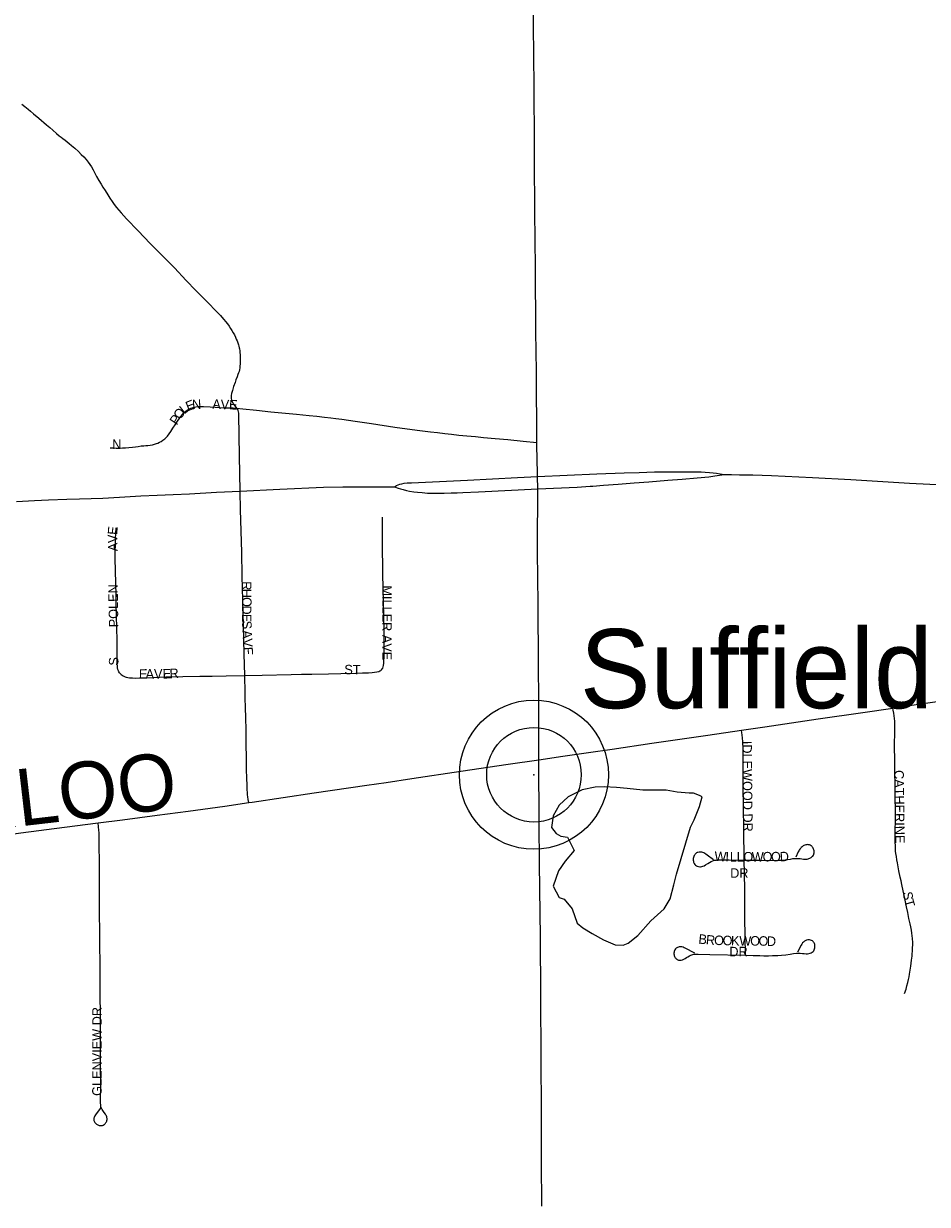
# Model space of a CAD drawing. Header units: feet. Extents: x 2113747 to 29971100, y 960708 to 6252803.
# Tile 10 of 256: x 2283929 to 2288691, y 1100993 to 1107212. Entities that reach past the tile are written whole.
import ezdxf

# ---------------------------------------------------------------- set-up
doc = ezdxf.new("R2010")
doc.units = ezdxf.units.FT
doc.header["$MEASUREMENT"] = 0
for name, color, linetype in [('0_Xref', 7, 'Continuous'), ('GM_X_County_Road', 3, 'Continuous'), ('GM_X_County_Road_Text', 3, 'Continuous'), ('GM_X_Minor_Lake', 5, 'Continuous'), ('GM_X_State_Route', 1, 'Continuous'), ('GM_X_Township_Road', 4, 'Continuous'), ('GM_X_Township_Subdivision', 4, 'Continuous'), ('GM_X_Township_Subdivision_Text', 4, 'Continuous'), ('GM_X_Unincorporated', 1, 'Continuous'), ('GM_X_Unincorporated_Location', 2, 'Continuous'), ('GM_X_Unincorporated_Text', 7, 'Continuous'), ('GM_X_US_Route', 1, 'Continuous')]:
    doc.layers.add(name, color=color, linetype=linetype)
doc.styles.add('Styledgn030', font='dgn030.shx')

# ---------------------------------------------------------------- blocks, each defined once
blk = doc.blocks.new('Unicorp16')
at = {"layer": 'GM_X_Unincorporated'}
for radius in [392.8488348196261, 249.0278639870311]:
    blk.add_circle((0, 0), radius, dxfattribs=at)
blk = doc.blocks.new('POR')
at = {"layer": 'GM_X_County_Road', "flags": 128}
for points in [[(2288509.530583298, 1103607.438449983), (2288632.889916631, 1103625.679883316), (2288876.065283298, 1103660.751991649), (2289025.868133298, 1103683.258508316), (2289176.556808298, 1103704.879199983), (2289408.446108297, 1103738.638974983), (2289580.394583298, 1103763.310841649), (2289722.389049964, 1103783.652008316), (2289873.504233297, 1103805.305508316), (2290119.271458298, 1103841.230633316), (2290336.823516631, 1103872.398549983), (2290625.602466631, 1103914.819724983), (2290869.630849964, 1103950.744849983), (2291014.217174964, 1103971.939033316), (2291201.618374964, 1103999.301183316), (2291366.381824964, 1104023.480924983), (2291483.540383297, 1104040.672491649), (2291586.000808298, 1104055.797133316), (2291638.559758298, 1104063.179008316)], [(2287711.664724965, 1103490.772016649), (2287834.335083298, 1103508.816599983), (2288116.585174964, 1103549.92544165), (2288351.952158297, 1103584.111724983), (2288509.530583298, 1103607.438449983)], [(2286644.409641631, 1103335.063666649), (2286770.032749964, 1103353.403524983), (2286905.957674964, 1103372.891674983), (2287030.826191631, 1103391.526808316), (2287239.421574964, 1103421.808899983), (2287533.843558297, 1103464.656583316), (2287711.664724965, 1103490.772016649)], [(2285839.654033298, 1103215.641333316), (2285974.069774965, 1103236.113733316), (2286232.894716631, 1103275.057224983), (2286482.172433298, 1103311.408858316), (2286644.409641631, 1103335.063666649)], [(2285115.935008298, 1103109.112674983), (2285132.962533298, 1103111.671724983), (2285459.930383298, 1103160.162441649), (2285737.423266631, 1103200.844774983), (2285839.654033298, 1103215.641333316)], [(2284321.743683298, 1103002.223124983), (2284450.778858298, 1103019.053799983), (2284632.733874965, 1103042.413333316), (2284796.873966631, 1103064.034024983), (2284989.229224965, 1103090.018224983), (2285115.935008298, 1103109.112674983)], [(2283698.713433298, 1102919.939824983), (2283914.493841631, 1102949.401708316), (2284145.530124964, 1102979.224483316), (2284321.743683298, 1103002.223124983)]]:
    blk.add_lwpolyline(points, dxfattribs=at)
at = {"layer": 'GM_X_Minor_Lake'}
blk.add_line((2287369.789999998, 1102732), (2287443.249999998, 1102980.66), dxfattribs=at)
at = {"layer": 'GM_X_Minor_Lake', "flags": 128}
blk.add_lwpolyline([(2287443.249999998, 1102980.66), (2287463.169999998, 1103018.79), (2287491.019999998, 1103088.99), (2287504.909999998, 1103139.11), (2287490.889999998, 1103147.11), (2287458.859999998, 1103159.06), (2287436.869999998, 1103159.01), (2287372.839999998, 1103164.87), (2287314.819999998, 1103174.76), (2287252.819999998, 1103174.62), (2287192.809999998, 1103174.49), (2287108.789999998, 1103184.33), (2287052.779999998, 1103188.2), (2286988.769999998, 1103192.07), (2286940.769999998, 1103189.96), (2286872.799999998, 1103175.78), (2286798.869999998, 1103139.53), (2286750.959999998, 1103095.35), (2286719.079999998, 1103039.16), (2286711.209999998, 1102979.02), (2286735.289999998, 1102947.02), (2286759.319999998, 1102933.04), (2286795.339999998, 1102927.11), (2286829.489999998, 1102857.04), (2286783.609999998, 1102800.82), (2286747.719999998, 1102750.65), (2286719.899999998, 1102668.41), (2286752.019999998, 1102610.37), (2286778.039999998, 1102600.41), (2286820.159999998, 1102550.41), (2286846.319999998, 1102474.31), (2286876.379999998, 1102450.33), (2286924.439999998, 1102420.38), (2286984.519999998, 1102386.45), (2287046.579999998, 1102360.53), (2287088.589999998, 1102358.62), (2287114.569999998, 1102368.71), (2287166.489999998, 1102408.9), (2287234.319999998, 1102487.21), (2287304.179999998, 1102549.49), (2287336.069999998, 1102601.67), (2287355.909999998, 1102675.86), (2287369.789999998, 1102732)], dxfattribs=at)
at = {"layer": 'GM_X_State_Route', "flags": 128}
for points in [[(2286621.696008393, 1106578.824560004), (2286620.131474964, 1106880.266549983), (2286616.817833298, 1107203.723908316), (2286616.883449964, 1107358.743283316)], [(2286631.925549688, 1105317.078430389), (2286631.614391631, 1105379.186874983), (2286628.661641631, 1105589.783566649), (2286626.660333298, 1105924.986308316), (2286622.887374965, 1106220.687816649), (2286622.132783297, 1106494.670208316), (2286621.696008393, 1106578.824560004)], [(2286636.798378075, 1104841.971619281), (2286634.304674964, 1104992.573474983), (2286634.107824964, 1105005.598383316), (2286633.189191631, 1105064.850233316), (2286631.925549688, 1105317.078430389)], [(2286638.110441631, 1104762.619866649), (2286637.060574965, 1104826.136799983), (2286636.798378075, 1104841.971619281)], [(2286637.556547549, 1104429.518739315), (2286637.323041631, 1104457.699216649), (2286638.110441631, 1104762.619866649)], [(2286644.409641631, 1103335.063666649), (2286644.376833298, 1103336.802508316), (2286643.851899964, 1103651.959358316), (2286642.703608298, 1103830.699158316), (2286639.816474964, 1104156.781183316), (2286637.556547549, 1104429.518739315)], [(2286658.799815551, 1101218.489953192), (2286658.484416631, 1101261.511383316), (2286658.582841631, 1101485.985999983), (2286656.942424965, 1101759.968391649), (2286655.367624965, 1102093.891608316), (2286652.480491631, 1102404.783374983), (2286651.660283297, 1102525.911741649), (2286648.313833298, 1102789.461083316), (2286646.673416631, 1102999.204758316), (2286644.409641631, 1103335.063666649)], [(2286660.518533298, 1100984.051308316), (2286658.799815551, 1101218.489953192)]]:
    blk.add_lwpolyline(points, dxfattribs=at)
at = {"layer": 'GM_X_Township_Road', "flags": 128}
for points in [[(2283920.104066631, 1106787.517391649), (2283936.180149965, 1106774.918991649), (2283952.682741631, 1106761.894083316), (2283965.248333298, 1106751.461033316), (2283982.177433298, 1106737.123791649), (2284010.392599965, 1106713.239324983), (2284050.385958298, 1106679.118658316), (2284066.822933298, 1106665.437583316), (2284084.178541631, 1106650.214516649), (2284103.272991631, 1106633.711924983), (2284117.511808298, 1106621.441608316), (2284127.157458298, 1106613.731649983), (2284136.278174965, 1106606.776283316), (2284147.990749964, 1106597.65556665), (2284158.390991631, 1106588.961358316), (2284169.250549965, 1106580.267149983), (2284182.275458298, 1106569.40759165), (2284198.778049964, 1106555.103158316), (2284217.872499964, 1106538.141249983), (2284233.489266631, 1106522.524483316), (2284246.087666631, 1106509.893274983), (2284258.653258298, 1106496.015349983), (2284269.086308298, 1106482.990441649), (2284278.207024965, 1106470.392041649), (2284286.441916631, 1106457.334324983), (2284295.562633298, 1106441.717558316), (2284303.797524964, 1106426.953808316), (2284314.197766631, 1106407.40004165), (2284326.369658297, 1106385.254416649), (2284338.082233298, 1106366.159966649), (2284347.170141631, 1106350.936899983), (2284358.456208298, 1106332.268958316), (2284372.793449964, 1106309.664016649), (2284384.506024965, 1106292.73491665), (2284395.759283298, 1106275.379308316), (2284407.045349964, 1106259.729733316), (2284418.790733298, 1106244.112966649), (2284431.356324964, 1106228.889899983), (2284442.642391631, 1106215.438483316), (2284457.832649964, 1106198.935891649), (2284471.710574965, 1106183.712824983), (2284533.357433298, 1106119.867808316), (2284596.710324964, 1106053.398124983), (2284651.401816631, 1105999.52684165), (2284724.761249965, 1105925.675283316), (2284786.375299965, 1105859.664916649), (2284836.703283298, 1105807.105966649), (2284867.969624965, 1105774.527291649), (2284896.184791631, 1105746.738633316), (2284912.228066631, 1105730.662549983), (2284931.322516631, 1105710.64946665), (2284947.825108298, 1105693.72036665), (2284957.798841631, 1105683.287316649), (2284966.493049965, 1105674.166599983), (2284973.874924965, 1105666.35821665), (2284984.275166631, 1105654.186324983), (2284993.395883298, 1105643.326766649), (2285002.943108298, 1105631.154874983), (2285012.063824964, 1105618.589283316), (2285019.872208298, 1105606.843899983), (2285026.368258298, 1105595.98434165), (2285034.176641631, 1105582.959433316), (2285039.819674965, 1105572.099874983), (2285045.462708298, 1105560.813808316), (2285050.252724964, 1105550.380758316), (2285054.124108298, 1105540.833533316), (2285058.028299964, 1105530.400483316), (2285061.079474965, 1105520.426749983), (2285063.244824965, 1105512.585558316), (2285064.983666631, 1105505.236491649), (2285066.263191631, 1105499.134141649), (2285068.002033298, 1105487.848074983), (2285068.887858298, 1105478.727358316), (2285069.740874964, 1105469.180133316), (2285070.167383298, 1105460.485924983), (2285070.593891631, 1105450.938699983), (2285071.020399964, 1105440.079141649), (2285070.593891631, 1105430.958424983), (2285069.708066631, 1105418.392833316), (2285068.855049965, 1105408.812799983), (2285067.969224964, 1105399.72489165), (2285066.230383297, 1105389.291841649), (2285064.491541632, 1105380.171124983), (2285062.326191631, 1105372.362741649), (2285058.848508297, 1105363.242024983), (2285054.058491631, 1105351.10294165), (2285048.415458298, 1105335.453366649), (2285043.625441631, 1105322.001949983), (2285035.784249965, 1105300.282833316), (2285029.255391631, 1105279.449541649), (2285025.351199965, 1105264.685791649), (2285022.726533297, 1105252.546708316), (2285022.300024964, 1105245.591341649), (2285022.726533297, 1105238.209466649), (2285024.038866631, 1105231.254099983), (2285027.057233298, 1105222.133383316), (2285031.420741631, 1105214.751508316), (2285035.751441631, 1105208.222649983), (2285041.820983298, 1105199.561249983), (2285051.794716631, 1105186.962849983)], [(2285051.794716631, 1105186.962849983), (2285083.946883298, 1105183.911674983), (2285157.306316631, 1105175.611166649), (2285232.863908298, 1105168.196483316), (2285367.017183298, 1105155.105958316), (2285434.766391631, 1105148.15059165), (2285473.841116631, 1105143.787083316), (2285514.228174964, 1105139.423574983), (2285548.086374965, 1105135.486574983), (2285574.562699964, 1105132.435399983), (2285606.255549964, 1105128.531208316), (2285675.743599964, 1105118.065349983), (2285761.701433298, 1105105.007633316), (2285885.880974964, 1105087.159899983), (2286002.678641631, 1105071.47751665), (2286072.560391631, 1105062.750499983), (2286109.469766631, 1105058.386991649), (2286148.117983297, 1105053.596974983), (2286183.911874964, 1105049.397508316), (2286223.216258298, 1105044.869958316), (2286264.029824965, 1105040.506449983), (2286309.633408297, 1105036.602258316), (2286353.038833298, 1105032.665258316), (2286414.685691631, 1105027.415924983), (2286481.122566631, 1105021.313574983), (2286561.896683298, 1105013.045874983), (2286634.107824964, 1105005.598383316)]]:
    blk.add_lwpolyline(points, dxfattribs=at)
at = {"layer": 'GM_X_Township_Subdivision', "flags": 128}
for points in [[(2284385.654316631, 1104978.17061665), (2284403.009924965, 1104977.28479165), (2284417.773674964, 1104976.825474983), (2284434.276266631, 1104976.825474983), (2284450.778858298, 1104977.251983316), (2284466.854941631, 1104978.137808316), (2284484.210549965, 1104979.84384165), (2284503.764316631, 1104982.00919165), (2284518.495258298, 1104983.748033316), (2284533.259008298, 1104985.486874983), (2284549.335091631, 1104987.652224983), (2284562.359999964, 1104988.931749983), (2284573.219558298, 1104989.817574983), (2284583.652608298, 1104990.67059165), (2284596.251008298, 1104991.982924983), (2284608.816599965, 1104994.148274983), (2284619.676158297, 1104996.740133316), (2284629.059341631, 1104999.856924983), (2284637.064574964, 1105002.809674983), (2284645.725974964, 1105007.140374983), (2284654.420183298, 1105011.897583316), (2284663.114391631, 1105017.999933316), (2284672.661616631, 1105025.677083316), (2284680.043491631, 1105032.730874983), (2284687.064474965, 1105039.948708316), (2284695.693066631, 1105050.972308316), (2284705.273099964, 1105063.997216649), (2284716.132658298, 1105080.499808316), (2284728.698249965, 1105099.594258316), (2284740.870141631, 1105117.802883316), (2284749.564349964, 1105130.401283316), (2284758.685066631, 1105142.113858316), (2284766.952766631, 1105152.546908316), (2284772.595799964, 1105159.502274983), (2284779.551166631, 1105166.424833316), (2284786.047216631, 1105172.067866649), (2284793.888408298, 1105177.710899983), (2284802.123299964, 1105182.468108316), (2284809.964491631, 1105185.945791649), (2284816.887049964, 1105188.570458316), (2284826.893591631, 1105191.588824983), (2284836.440816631, 1105193.754174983), (2284845.561533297, 1105195.066508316), (2284853.796424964, 1105195.49301665), (2284864.229474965, 1105195.49301665), (2284877.319999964, 1105195.066508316), (2284911.571899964, 1105193.294858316), (2284939.360558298, 1105191.424783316), (2284984.931333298, 1105188.89854165), (2285010.981149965, 1105188.045524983), (2285032.700266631, 1105188.045524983), (2285051.794716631, 1105186.962849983)], [(2285070.265808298, 1104749.758999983), (2285067.575524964, 1104935.158891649), (2285063.080783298, 1105150.676833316), (2285063.080783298, 1105161.109883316), (2285062.227766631, 1105167.605933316), (2285060.488924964, 1105173.675474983), (2285057.437749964, 1105179.580974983), (2285051.794716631, 1105186.962849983)], [(2285084.55859335, 1104174.920453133), (2285081.650299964, 1104302.515799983), (2285079.091249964, 1104428.007674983), (2285072.726433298, 1104650.612216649), (2285070.265808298, 1104749.758999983)], [(2285800.907391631, 1103800.482683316), (2285806.123916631, 1103802.648033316), (2285810.913933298, 1103805.666399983), (2285814.818124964, 1103809.144083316), (2285818.295808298, 1103813.048274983), (2285821.346983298, 1103817.838291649), (2285823.512333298, 1103823.907833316), (2285825.251174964, 1103832.142724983), (2285826.563508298, 1103844.314616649), (2285827.449333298, 1103857.766033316), (2285828.302349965, 1103872.956291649), (2285828.761666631, 1103902.943108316), (2285828.367966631, 1104019.281458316), (2285826.268233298, 1104163.90059165), (2285822.856166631, 1104313.703441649), (2285821.576641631, 1104378.401474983), (2285820.723624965, 1104415.278041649), (2285819.903416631, 1104450.02206665), (2285819.936224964, 1104511.340841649), (2285820.034649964, 1104563.571708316), (2285820.395541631, 1104611.996808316)], [(2284439.295941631, 1103787.162499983), (2284435.358941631, 1103791.985324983), (2284431.881258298, 1103797.201849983), (2284428.862891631, 1103803.304199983), (2284426.697541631, 1103810.226758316), (2284424.958699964, 1103819.806791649), (2284424.072874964, 1103828.46819165), (2284423.219858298, 1103839.327749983), (2284422.793349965, 1103852.352658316), (2284422.793349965, 1103865.836883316), (2284422.826158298, 1103880.14131665), (2284422.826158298, 1103903.172766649), (2284421.973141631, 1103983.48756665), (2284421.349783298, 1104008.126624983), (2284420.693616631, 1104040.803724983), (2284418.987583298, 1104081.61729165), (2284418.134566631, 1104109.832458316), (2284417.708058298, 1104139.819274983), (2284416.428533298, 1104199.300783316), (2284411.605708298, 1104394.182283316), (2284411.769749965, 1104425.51424165), (2284412.918041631, 1104476.20311665), (2284413.967908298, 1104500.186008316), (2284415.706749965, 1104526.695141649), (2284417.904908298, 1104556.222641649)], [(2285094.347124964, 1103779.386924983), (2285091.656841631, 1103893.330266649), (2285087.588608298, 1104041.984824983), (2285084.55859335, 1104174.920453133)], [(2285094.347124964, 1103779.386924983), (2285186.571349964, 1103781.191383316), (2285339.687841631, 1103784.308174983), (2285392.804533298, 1103784.997149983), (2285447.528833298, 1103785.850166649), (2285535.225508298, 1103787.129691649), (2285601.235874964, 1103788.802916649), (2285679.385324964, 1103790.935458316), (2285714.555858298, 1103792.24779165), (2285747.134533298, 1103793.527316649), (2285765.375966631, 1103794.80684165), (2285777.941558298, 1103796.119174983), (2285790.113449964, 1103797.858016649), (2285800.907391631, 1103800.482683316)], [(2284439.295941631, 1103787.162499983), (2284443.593833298, 1103783.750433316), (2284448.383849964, 1103780.272749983), (2284454.486199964, 1103776.729449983), (2284460.555741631, 1103774.13759165), (2284465.345758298, 1103772.398749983), (2284470.562283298, 1103770.659908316), (2284477.911349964, 1103768.986683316), (2284487.491383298, 1103767.182224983), (2284502.681641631, 1103765.86989165), (2284518.757724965, 1103765.410574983), (2284539.591016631, 1103765.837083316), (2284572.596199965, 1103767.149416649), (2284612.097433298, 1103768.855449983), (2284678.107799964, 1103770.987991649), (2284857.864658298, 1103774.367249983), (2284923.448516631, 1103775.679583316), (2284995.954933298, 1103776.926299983), (2285094.347124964, 1103779.386924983)], [(2285115.935008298, 1103109.112674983), (2285113.244724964, 1103125.385608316), (2285110.652866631, 1103140.149358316), (2285109.340533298, 1103150.123091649), (2285108.487516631, 1103160.129633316), (2285107.601691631, 1103177.485241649), (2285106.748674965, 1103200.057374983), (2285105.469149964, 1103239.591416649), (2285104.616133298, 1103281.684508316), (2285103.336608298, 1103351.599066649), (2285102.942908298, 1103409.768241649), (2285101.236874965, 1103500.089583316), (2285100.383858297, 1103547.858516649), (2285098.251316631, 1103617.346566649), (2285097.398299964, 1103652.517099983), (2285096.085966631, 1103703.140358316), (2285094.708016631, 1103762.129741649), (2285094.347124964, 1103779.386924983)], [(2288571.013399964, 1102103.86534165), (2288578.821783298, 1102127.520149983), (2288583.841458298, 1102144.613291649), (2288588.401816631, 1102161.411158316), (2288592.306008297, 1102177.454433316), (2288594.930674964, 1102191.365166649), (2288597.522533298, 1102206.128916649), (2288601.000216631, 1102227.388716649), (2288603.624883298, 1102247.368991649), (2288607.988391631, 1102278.635333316), (2288610.580249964, 1102300.32164165), (2288611.892583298, 1102312.92004165), (2288612.778408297, 1102326.830774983), (2288613.664233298, 1102344.186383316), (2288614.090741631, 1102359.37664165), (2288614.090741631, 1102372.401549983), (2288612.811216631, 1102392.808333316), (2288611.498883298, 1102408.457908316), (2288609.792849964, 1102421.909324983), (2288607.627499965, 1102437.558899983), (2288604.149816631, 1102454.914508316), (2288600.672133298, 1102471.417099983), (2288594.176083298, 1102499.205758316), (2288587.680033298, 1102531.357924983), (2288581.183983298, 1102560.852616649), (2288572.096074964, 1102603.864341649), (2288563.861183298, 1102644.841949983), (2288556.938624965, 1102678.536108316), (2288552.575116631, 1102696.77754165), (2288548.244416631, 1102716.75781665), (2288541.321858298, 1102750.189508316), (2288536.991158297, 1102771.908624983), (2288533.546283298, 1102792.315408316), (2288530.921616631, 1102807.964983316), (2288527.903249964, 1102825.747099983), (2288525.737899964, 1102840.510849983), (2288523.999058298, 1102853.995074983), (2288523.146041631, 1102865.707649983), (2288522.719533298, 1102880.897908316), (2288522.293024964, 1102901.30469165), (2288521.866516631, 1102931.71801665), (2288522.325833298, 1102959.933183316), (2288523.211658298, 1103016.363516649), (2288521.538433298, 1103186.573149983), (2288519.504316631, 1103286.146441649), (2288519.438699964, 1103330.306458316), (2288518.618491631, 1103406.290558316), (2288519.963633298, 1103487.064674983), (2288519.963633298, 1103505.306108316), (2288519.963633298, 1103520.922874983), (2288519.537124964, 1103538.737799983), (2288518.257599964, 1103553.042233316), (2288516.518758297, 1103566.067141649), (2288514.353408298, 1103579.55136665), (2288511.761549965, 1103595.627449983), (2288509.530583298, 1103607.438449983)], [(2287726.756558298, 1102807.01354165), (2287725.017716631, 1102969.480408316), (2287722.655516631, 1103085.195399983), (2287721.113524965, 1103190.050833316), (2287720.391741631, 1103301.205466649), (2287719.998041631, 1103390.640983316), (2287718.718516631, 1103431.028041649), (2287716.979674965, 1103447.957141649), (2287714.814324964, 1103466.198574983), (2287713.534799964, 1103476.205116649), (2287711.664724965, 1103490.772016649)], [(2284335.293524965, 1101499.273374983), (2284312.262074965, 1101470.172383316), (2284307.931374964, 1101464.529349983), (2284304.880199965, 1101460.198649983), (2284302.714849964, 1101455.441441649), (2284300.976008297, 1101451.077933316), (2284300.122991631, 1101447.17374165), (2284299.663674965, 1101443.269549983), (2284299.663674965, 1101439.365358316), (2284300.122991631, 1101435.46116665), (2284301.402516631, 1101431.556974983), (2284303.141358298, 1101428.079291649), (2284304.880199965, 1101424.601608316), (2284307.045549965, 1101422.009749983), (2284309.637408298, 1101418.958574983), (2284312.688583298, 1101416.333908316), (2284316.166266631, 1101413.742049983), (2284320.070458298, 1101411.576699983), (2284323.548141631, 1101410.26436665), (2284327.452333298, 1101408.952033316), (2284332.209541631, 1101408.099016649), (2284336.113733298, 1101408.099016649), (2284340.050733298, 1101408.525524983), (2284344.381433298, 1101409.37854165), (2284348.712133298, 1101411.117383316), (2284353.502149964, 1101414.135749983), (2284356.553324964, 1101416.333908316), (2284359.145183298, 1101418.925766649), (2284361.310533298, 1101421.517624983), (2284363.475883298, 1101424.142291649), (2284365.674041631, 1101427.619974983), (2284367.412883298, 1101431.950674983), (2284368.265899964, 1101435.428358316), (2284369.151724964, 1101440.644883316), (2284369.151724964, 1101444.975583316), (2284368.725216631, 1101449.306283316), (2284367.839391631, 1101453.997874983), (2284366.100549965, 1101458.88631665), (2284363.311841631, 1101463.873183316), (2284360.916833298, 1101468.433541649), (2284353.370916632, 1101477.816724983), (2284343.134716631, 1101492.318008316), (2284339.197716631, 1101499.273374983), (2284337.032366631, 1101504.916408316), (2284336.179349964, 1101510.100124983), (2284335.752841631, 1101515.775966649), (2284335.326333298, 1101527.915049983), (2284335.687224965, 1101627.127449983), (2284334.538933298, 1101719.417291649), (2284333.751533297, 1101892.64529165), (2284332.570433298, 1102196.58169165), (2284330.306658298, 1102424.927691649), (2284329.617683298, 1102530.012783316), (2284328.436583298, 1102677.256583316), (2284328.502199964, 1102791.46239165), (2284328.108499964, 1102886.540941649), (2284327.681991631, 1102930.832191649), (2284326.960208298, 1102949.92664165), (2284325.975958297, 1102964.690391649), (2284324.237116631, 1102982.505316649), (2284321.743683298, 1103002.223124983)], [(2287726.756558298, 1102807.01354165), (2287737.123991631, 1102806.816691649), (2287805.299708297, 1102805.471549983), (2287888.665683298, 1102805.012233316), (2287912.123641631, 1102805.43874165), (2287928.593424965, 1102806.291758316), (2287942.077649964, 1102807.604091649), (2287955.036941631, 1102809.539783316), (2287969.439799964, 1102811.901983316), (2287982.464708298, 1102814.067333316), (2287990.732408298, 1102815.478091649), (2287996.769141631, 1102815.806174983), (2288003.790124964, 1102815.510899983), (2288013.238924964, 1102814.69069165), (2288020.227099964, 1102814.067333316), (2288028.921308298, 1102813.181508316), (2288038.895041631, 1102811.901983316), (2288046.703424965, 1102811.016158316), (2288052.346458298, 1102811.016158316), (2288057.562983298, 1102811.869174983), (2288062.779508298, 1102813.181508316), (2288067.110208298, 1102814.920349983), (2288071.473716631, 1102816.659191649), (2288075.377908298, 1102818.398033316), (2288079.708608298, 1102820.989891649), (2288084.925133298, 1102824.894083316), (2288087.976308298, 1102827.945258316), (2288090.568166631, 1102831.849449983), (2288092.307008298, 1102835.327133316), (2288093.619341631, 1102839.657833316), (2288094.505166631, 1102844.874358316), (2288094.505166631, 1102850.058074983), (2288094.078658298, 1102855.73391665), (2288093.192833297, 1102860.491124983), (2288091.913308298, 1102864.821824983), (2288089.715149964, 1102869.61184165), (2288087.549799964, 1102873.516033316), (2288084.957941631, 1102876.993716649), (2288082.366083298, 1102879.618383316), (2288078.429083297, 1102882.21024165), (2288074.098383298, 1102884.375591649), (2288069.767683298, 1102886.114433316), (2288064.551158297, 1102887.42676665), (2288060.646966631, 1102887.853274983), (2288055.430441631, 1102887.42676665), (2288050.640424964, 1102886.573749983), (2288045.423899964, 1102885.261416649), (2288040.240183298, 1102883.096066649), (2288036.335991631, 1102880.93071665), (2288030.692958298, 1102877.026524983), (2288026.755958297, 1102873.548841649), (2288023.737591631, 1102870.071158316), (2288019.374083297, 1102864.854633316), (2288015.469891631, 1102858.78509165), (2288013.304541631, 1102854.454391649), (2288010.679874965, 1102849.237866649), (2287998.507983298, 1102821.875716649)], [(2287564.158458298, 1102807.932174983), (2287531.153274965, 1102831.849449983), (2287523.771399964, 1102837.065974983), (2287518.161174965, 1102840.970166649), (2287512.944649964, 1102844.02134165), (2287507.728124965, 1102846.186691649), (2287503.397424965, 1102847.499024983), (2287498.180899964, 1102848.352041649), (2287492.537866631, 1102848.778549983), (2287488.174358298, 1102848.352041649), (2287482.531324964, 1102847.072516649), (2287478.627133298, 1102845.760183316), (2287475.149449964, 1102844.02134165), (2287472.131083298, 1102841.855991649), (2287468.194083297, 1102837.951799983), (2287465.175716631, 1102834.474116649), (2287462.124541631, 1102830.143416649), (2287459.959191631, 1102825.353399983), (2287458.220349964, 1102820.136874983), (2287457.334524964, 1102814.953158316), (2287456.908016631, 1102810.163141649), (2287457.334524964, 1102805.373124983), (2287458.187541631, 1102800.61591665), (2287459.499874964, 1102796.285216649), (2287460.812208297, 1102792.34821665), (2287462.977558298, 1102788.01751665), (2287465.569416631, 1102784.113324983), (2287469.473608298, 1102780.209133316), (2287474.263624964, 1102776.731449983), (2287478.594324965, 1102774.53329165), (2287485.123183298, 1102772.367941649), (2287491.619233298, 1102771.514924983), (2287495.949933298, 1102771.514924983), (2287502.478791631, 1102772.794449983), (2287508.548333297, 1102774.53329165), (2287515.077191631, 1102777.125149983), (2287522.459066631, 1102781.488658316), (2287534.171641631, 1102788.411216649), (2287543.718866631, 1102793.62774165), (2287552.445883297, 1102798.384949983), (2287561.566599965, 1102802.68284165), (2287570.227999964, 1102805.34031665), (2287578.036383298, 1102806.619841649), (2287585.877574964, 1102807.505666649), (2287595.424799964, 1102807.932174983), (2287646.212099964, 1102807.046349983), (2287726.756558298, 1102807.01354165)], [(2287732.957333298, 1102306.456799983), (2287730.004583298, 1102504.881599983), (2287729.217183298, 1102647.729083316), (2287727.511149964, 1102737.623916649), (2287726.756558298, 1102807.01354165)], [(2287732.957333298, 1102306.456799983), (2287773.410008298, 1102304.783574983), (2287791.618633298, 1102303.897749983), (2287807.629099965, 1102303.27439165), (2287830.266849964, 1102303.011924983), (2287853.298299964, 1102303.011924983), (2287875.870433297, 1102303.438433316), (2287903.659091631, 1102304.291449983), (2287923.212858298, 1102305.570974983), (2287945.325674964, 1102308.162833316), (2287968.783633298, 1102311.640516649), (2287986.172049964, 1102313.805866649), (2288000.935799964, 1102315.544708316), (2288010.483024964, 1102316.397724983), (2288020.456758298, 1102315.97121665), (2288033.055158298, 1102314.658883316), (2288041.290049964, 1102313.773058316), (2288052.149608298, 1102312.92004165), (2288059.531483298, 1102313.346549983), (2288066.913358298, 1102314.626074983), (2288073.442216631, 1102316.791424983), (2288079.085249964, 1102318.956774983), (2288084.301774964, 1102322.007949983), (2288089.058983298, 1102325.485633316), (2288092.536666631, 1102329.389824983), (2288095.161333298, 1102334.147033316), (2288096.900174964, 1102338.937049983), (2288098.179699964, 1102344.153574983), (2288098.639016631, 1102348.910783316), (2288099.065524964, 1102353.274291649), (2288098.639016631, 1102358.031499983), (2288098.212508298, 1102362.395008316), (2288096.900174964, 1102366.725708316), (2288094.734824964, 1102371.056408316), (2288092.142966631, 1102374.960599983), (2288089.091791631, 1102378.011774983), (2288085.614108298, 1102380.636441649), (2288081.283408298, 1102383.228299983), (2288075.213866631, 1102385.393649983), (2288070.423849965, 1102386.279474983), (2288065.666641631, 1102386.705983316), (2288060.876624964, 1102386.279474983), (2288054.807083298, 1102384.999949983), (2288051.329399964, 1102383.68761665), (2288046.965891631, 1102381.52226665), (2288043.061699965, 1102378.897599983), (2288037.845174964, 1102374.566899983), (2288033.940983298, 1102370.236199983), (2288029.150966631, 1102364.133849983), (2288025.706091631, 1102358.523624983), (2288007.759933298, 1102321.811099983)], [(2287465.339758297, 1102315.97121665), (2287415.602324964, 1102342.185074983), (2287409.532783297, 1102345.236249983), (2287404.316258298, 1102347.401599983), (2287397.787399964, 1102349.14044165), (2287392.603683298, 1102349.566949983), (2287388.699491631, 1102349.566949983), (2287384.335983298, 1102349.14044165), (2287379.578774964, 1102348.287424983), (2287374.362249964, 1102346.548583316), (2287370.884566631, 1102344.80974165), (2287366.980374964, 1102342.217883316), (2287363.929199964, 1102338.740199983), (2287360.878024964, 1102333.950183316), (2287359.171991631, 1102330.045991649), (2287357.400341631, 1102325.71529165), (2287356.547324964, 1102321.351783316), (2287356.120816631, 1102316.594574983), (2287356.120816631, 1102312.263874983), (2287356.547324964, 1102307.900366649), (2287357.400341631, 1102303.569666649), (2287358.712674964, 1102299.238966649), (2287360.451516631, 1102295.301966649), (2287362.616866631, 1102292.283599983), (2287365.208724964, 1102289.232424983), (2287367.833391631, 1102286.64056665), (2287370.425249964, 1102284.442408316), (2287373.476424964, 1102282.277058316), (2287376.921299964, 1102280.53821665), (2287380.398983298, 1102279.685199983), (2287384.303174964, 1102279.225883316), (2287388.666683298, 1102279.225883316), (2287394.309716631, 1102280.111708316), (2287400.805766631, 1102281.850549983), (2287408.646958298, 1102284.868916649), (2287414.289991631, 1102287.92009165), (2287422.098374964, 1102292.677299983), (2287429.906758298, 1102297.893824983), (2287437.747949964, 1102302.224524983), (2287444.670508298, 1102306.128716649), (2287449.887033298, 1102308.294066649), (2287455.530066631, 1102310.032908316), (2287460.320083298, 1102310.918733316), (2287465.799074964, 1102311.509283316), (2287471.606149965, 1102311.771749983), (2287483.318724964, 1102311.738941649), (2287544.998391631, 1102309.540783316), (2287732.957333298, 1102306.456799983)]]:
    blk.add_lwpolyline(points, dxfattribs=at)
at = {"layer": 'GM_X_Unincorporated_Location'}
blk.add_point((2286618.33289884, 1103256.065025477), dxfattribs=at)
at = {"layer": 'GM_X_US_Route', "flags": 128}
for points in [[(2287622.918183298, 1104837.980608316), (2287658.941733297, 1104837.094783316), (2287701.395716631, 1104836.307383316), (2287733.974391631, 1104835.848066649), (2287770.883766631, 1104834.962241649), (2287869.866508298, 1104831.451749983), (2288086.532741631, 1104820.920274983), (2288288.008716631, 1104810.84811665), (2288596.275816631, 1104792.475449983), (2288848.998408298, 1104779.778624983)], [(2285883.912474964, 1104772.724833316), (2285894.312716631, 1104778.827183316), (2285903.433433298, 1104783.19069165), (2285912.127641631, 1104786.209058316), (2285922.987199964, 1104788.800916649), (2285934.699774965, 1104790.96626665), (2285951.202366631, 1104792.705108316), (2285972.494974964, 1104793.984633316), (2286268.196483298, 1104807.764133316), (2286531.745824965, 1104821.084316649), (2286637.060574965, 1104826.136799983), (2286949.789608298, 1104841.064591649), (2287093.850999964, 1104846.477966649), (2287173.083124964, 1104848.610508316), (2287254.283749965, 1104850.743049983), (2287412.747999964, 1104851.956958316), (2287461.402758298, 1104851.497641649), (2287499.165149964, 1104851.038324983), (2287521.310774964, 1104850.185308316), (2287542.603383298, 1104848.446466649), (2287562.124341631, 1104846.248308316), (2287579.479949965, 1104844.082958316), (2287599.460224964, 1104841.031783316), (2287622.918183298, 1104837.980608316)], [(2286928.370515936, 1104776.388869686), (2286984.500824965, 1104780.500408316), (2287061.797258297, 1104786.110633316), (2287146.016249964, 1104793.033191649), (2287224.165699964, 1104799.069924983), (2287324.067074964, 1104807.272008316), (2287399.165349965, 1104813.308741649), (2287478.200624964, 1104820.329724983), (2287539.978716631, 1104825.841524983), (2287571.671566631, 1104829.74571665), (2287595.129524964, 1104833.223399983), (2287622.918183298, 1104837.980608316)], [(2283891.757666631, 1104695.887716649), (2283986.836216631, 1104700.185608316), (2284060.654966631, 1104703.203974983), (2284157.045849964, 1104707.042549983), (2284223.482724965, 1104709.207899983), (2284286.015408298, 1104710.913933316), (2284347.235758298, 1104713.472983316), (2284434.505924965, 1104718.230191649), (2284546.972891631, 1104724.234116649), (2284632.963533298, 1104728.564816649), (2284717.182524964, 1104732.403391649), (2284802.746658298, 1104736.274774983), (2284946.447158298, 1104743.62384165), (2285070.265808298, 1104749.758999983), (2285279.911058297, 1104759.96239165), (2285509.208499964, 1104770.264208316), (2285610.783099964, 1104771.97024165), (2285682.863008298, 1104772.790449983), (2285883.912474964, 1104772.724833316)], [(2285883.912474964, 1104772.724833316), (2285903.006924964, 1104765.999124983), (2285914.719499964, 1104762.094933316), (2285929.483249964, 1104757.731424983), (2285946.412349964, 1104753.367916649), (2285963.341449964, 1104749.890233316), (2285985.487074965, 1104746.412549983), (2286004.581524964, 1104744.247199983), (2286028.892499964, 1104741.622533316), (2286057.993491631, 1104739.424374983), (2286080.565624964, 1104738.571358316), (2286109.240108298, 1104738.538549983), (2286144.837149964, 1104738.965058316), (2286183.058858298, 1104740.244583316), (2286213.439374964, 1104741.524108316), (2286244.279208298, 1104742.836441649), (2286325.906341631, 1104746.707824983), (2286638.110441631, 1104762.619866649)], [(2286638.110441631, 1104762.619866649), (2286846.410549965, 1104771.018799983), (2286913.733249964, 1104775.316691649), (2286928.370515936, 1104776.388869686)]]:
    blk.add_lwpolyline(points, dxfattribs=at)
at = {"color": 7, "linetype": 'Continuous', "lineweight": 0}
blk.add_blockref('Unicorp16', (2286618.33289884, 1103256.065025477), dxfattribs=at)
at = {"layer": 'GM_X_County_Road_Text', "insert": (2282468.996856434, 1102811.906149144), "char_height": 300.0000000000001, "attachment_point": 7, "rotation": 6.634665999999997, "line_spacing_factor": 0.8, "style": 'Styledgn030'}
blk.add_mtext('{\\Fdgn000|c0;\\C256;WATERLOO}', dxfattribs=at)
at = {"layer": 'GM_X_Township_Subdivision_Text', "char_height": 50.00000000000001, "attachment_point": 7, "line_spacing_factor": 0.8, "style": 'Styledgn030'}
for s, insert, rotation in [('{\\Fdgn000|c0;\\C256;E}', (2284794.904518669, 1105170.138927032), 21.365089), ('{\\Fdgn000|c0;\\C256;N}', (2284818.365968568, 1105180.958369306), 2.9082480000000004), ('{\\Fdgn000|c0;\\C256;A}', (2284923.379498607, 1105183.264372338), 358.425856), ('{\\Fdgn000|c0;\\C256;V}', (2284967.049469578, 1105182.065855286), 357.836036), ('{\\Fdgn000|c0;\\C256;E}', (2285010.999746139, 1105180.405151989), 357.786904), ('{\\Fdgn000|c0;\\C256;O}', (2284755.674396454, 1105122.655924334), 54.909492), ('{\\Fdgn000|c0;\\C256;L}', (2284775.284056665, 1105152.591034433), 38.826187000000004), ('{\\Fdgn000|c0;\\C256;P}', (2284736.459877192, 1105093.96093144), 56.181087), ('{\\Fdgn000|c0;\\C256;N}', (2284396.201646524, 1104972.035318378), 1e-05), ('{\\Fdgn000|c0;\\C256;E}', (2284422.004440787, 1104517.912853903), 85.159218), ('{\\Fdgn000|c0;\\C256;V}', (2284423.685541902, 1104477.521851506), 92.076614), ('{\\Fdgn000|c0;\\C256;A}', (2284425.296451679, 1104433.557431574), 92.098457), ('{\\Fdgn000|c0;\\C256;POLEN}', (2284429.692451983, 1104033.087594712), 91.02005), ('{\\Fdgn000|c0;\\C256;R}', (2285079.913558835, 1104275.134249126), 270.0243), ('{\\Fdgn000|c0;\\C256;MILLER AVE}', (2285819.108849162, 1104253.142199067), 270), ('{\\Fdgn000|c0;\\C256;O}', (2285079.947125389, 1104191.559376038), 270), ('{\\Fdgn000|c0;\\C256;H}', (2285079.930343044, 1104235.540561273), 270.021866), ('{\\Fdgn000|c0;\\C256;D}', (2285079.947126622, 1104147.542094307), 270.015366), ('{\\Fdgn000|c0;\\C256;S}', (2285080.003878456, 1104066.904863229), 271.18782799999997), ('{\\Fdgn000|c0;\\C256;E}', (2285079.96391227, 1104103.546860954), 270.020584), ('{\\Fdgn000|c0;\\C256;A}', (2285081.437195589, 1104016.024480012), 273.20759599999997), ('{\\Fdgn000|c0;\\C256;V}', (2285083.905847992, 1103972.04229083), 273.252457), ('{\\Fdgn000|c0;\\C256;E}', (2285086.407189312, 1103928.092611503), 273.26695299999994), ('{\\Fdgn000|c0;\\C256;S}', (2284429.697150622, 1103830.740091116), 90), ('{\\Fdgn000|c0;\\C256;E}', (2284537.022109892, 1103762.047823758), 0.027322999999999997), ('{\\Fdgn000|c0;\\C256;A}', (2284572.24174095, 1103762.064611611), 0.03786099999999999), ('{\\Fdgn000|c0;\\C256;V}', (2284616.234264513, 1103762.098181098), 0.03786099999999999), ('{\\Fdgn000|c0;\\C256;E}', (2284662.566118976, 1103762.182119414), 1.927167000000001), ('{\\Fdgn000|c0;\\C256;R}', (2284699.70736924, 1103763.446291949), 3.508565), ('{\\Fdgn000|c0;\\C256;ST}', (2285619.398655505, 1103784.052474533), 1e-05), ('{\\Fdgn000|c0;\\C256;IDLEWOOD DR}', (2287715.505521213, 1103434.436905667), 270.58477800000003), ('{\\Fdgn000|c0;\\C256;CATHERINE}', (2288516.301259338, 1103280.364819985), 270.72565499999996), ('{\\Fdgn000|c0;\\C256;W}', (2287568.235148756, 1102802.867045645), 356.87146), ('{\\Fdgn000|c0;\\C256;I}', (2287626.56352409, 1102799.688229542), 357.846721), ('{\\Fdgn000|c0;\\C256;L}', (2287650.507350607, 1102798.812761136), 359.41772399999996), ('{\\Fdgn000|c0;\\C256;L}', (2287686.543002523, 1102798.458791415), 0.09544000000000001), ('{\\Fdgn000|c0;\\C256;O}', (2287721.802443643, 1102798.525991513), 0.15037599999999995), ('{\\Fdgn000|c0;\\C256;W}', (2287765.836140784, 1102798.643505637), 0.16503), ('{\\Fdgn000|c0;\\C256;O}', (2287823.031946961, 1102798.811332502), 0.153022), ('{\\Fdgn000|c0;\\C256;O}', (2287867.029128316, 1102798.92883851), 0.162002), ('{\\Fdgn000|c0;\\C256;D}', (2287914.736164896, 1102799.175053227), 3.150537), ('{\\Fdgn000|c0;\\C256;DR}', (2287652.185711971, 1102713.360655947), 1e-05), ('{\\Fdgn000|c0;\\C256;S}', (2288560.500524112, 1102636.444801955), 279.13452099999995), ('{\\Fdgn000|c0;\\C256;T}', (2288567.875252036, 1102593.614548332), 285.791435), ('{\\Fdgn000|c0;\\C256;B}', (2287483.170622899, 1102367.329202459), 354.209655), ('{\\Fdgn000|c0;\\C256;R}', (2287522.564156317, 1102363.334459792), 354.209655), ('{\\Fdgn000|c0;\\C256;O}', (2287567.0530531, 1102358.999518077), 358.315138), ('{\\Fdgn000|c0;\\C256;O}', (2287612.184717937, 1102357.680018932), 359.24952499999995), ('{\\Fdgn000|c0;\\C256;K}', (2287656.177244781, 1102357.109340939), 359.24952499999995), ('{\\Fdgn000|c0;\\C256;W}', (2287700.166645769, 1102356.538704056), 359.243498), ('{\\Fdgn000|c0;\\C256;O}', (2287757.388590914, 1102355.783356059), 359.24952499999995), ('{\\Fdgn000|c0;\\C256;O}', (2287801.373548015, 1102355.212778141), 359.234936), ('{\\Fdgn000|c0;\\C256;D}', (2287845.390426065, 1102354.62521533), 359.24952499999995), ('{\\Fdgn000|c0;\\C256;DR}', (2287647.788135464, 1102299.770482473), 1e-05), ('{\\Fdgn000|c0;\\C256;GLENVIEW DR}', (2284341.69531219, 1101564.747326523), 90)]:
    blk.add_mtext(s, dxfattribs=dict(at, insert=insert, rotation=rotation))
at = {"layer": 'GM_X_Unincorporated_Text', "insert": (2286860.20278865, 1103600.501260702), "char_height": 417.0000000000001, "attachment_point": 7, "rotation": 1e-05, "line_spacing_factor": 0.8, "style": 'Styledgn030'}
blk.add_mtext('{\\Fdgn000|c0;\\C256;Suffield}', dxfattribs=at)

msp = doc.modelspace()

# ---------------------------------------------------------------- block references
at = {"layer": '0_Xref'}
msp.add_blockref('POR', (0, 0), dxfattribs=at)

doc.saveas('drawing.dxf')
